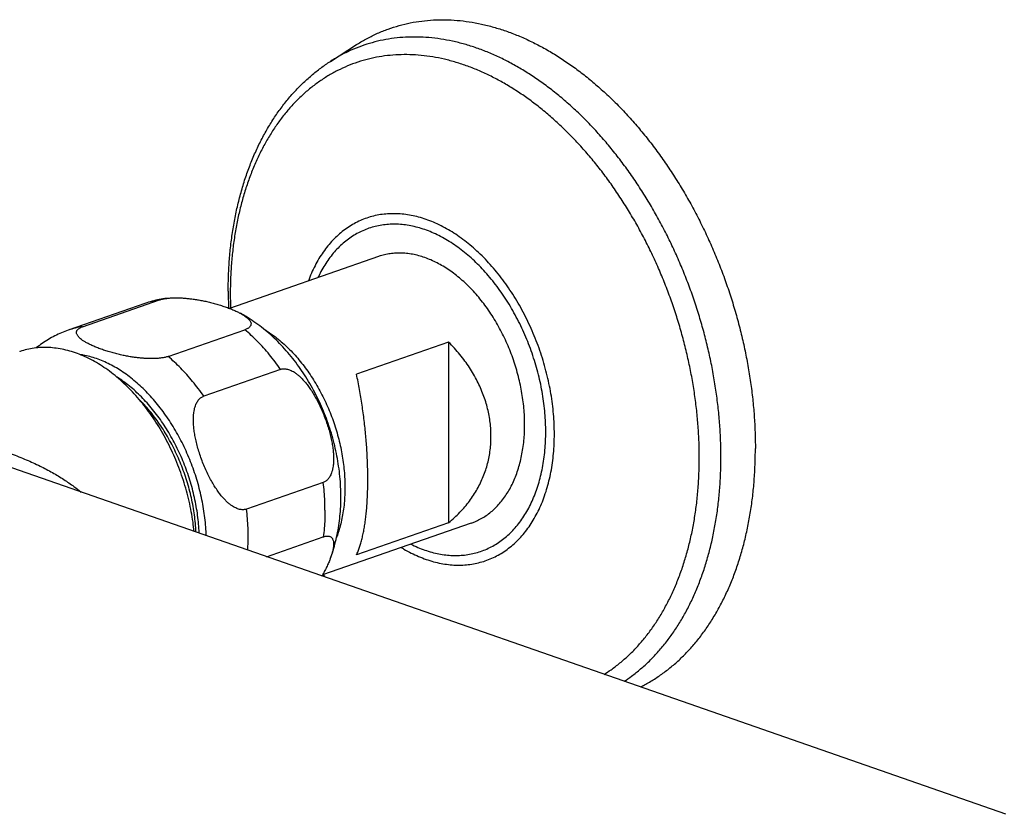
# Model space of a CAD drawing. Header units: millimetres. Extents: x 1367 to 1673, y 818 to 1077.
# Tile 7 of 13: x 1405 to 1450, y 882 to 919. Entities that reach past the tile are written whole.
import ezdxf

# ---------------------------------------------------------------- set-up
doc = ezdxf.new("R2010")
doc.units = ezdxf.units.MM
doc.header["$LTSCALE"] = 30.734
doc.layers.get('0').update_dxf_attribs({"linetype": 'CONTINUOUS'})

msp = doc.modelspace()

# ---------------------------------------------------------------- linework, layer by layer
at = {"color": 7, "linetype": 'CONTINUOUS'}
for p, q in [((1419.405, 917.085), (1420.611, 917.857)), ((1421.612, 908.091), (1414.763, 905.704)), ((1410.865, 905.934), (1407.33, 904.702)), ((1407.995, 904.863), (1411.53, 906.096)), ((1411.932, 903.491), (1415.467, 904.723)), ((1424.848, 904.153), (1420.605, 902.674)), ((1424.848, 904.153), (1424.848, 895.835)), ((1417.107, 902.896), (1413.572, 901.664)), ((1450.507, 882.402), (1403.192, 898.895)), ((1419.076, 897.691), (1415.54, 896.458)), ((1425.891, 895.816), (1419.042, 893.428)), ((1424.848, 895.835), (1420.605, 894.357)), ((1416.461, 894.269), (1419.076, 895.181)), ((1419.022, 893.376), (1419.016, 893.384))]:
    msp.add_line(p, q, dxfattribs=at)
for centre, radius, start, end in [((1434.74, 906.511), 20.04, 180.0136, 182.2569), ((1412.487, 901.281), 4.928, 101.2438, 109.213), ((1412.496, 901.238), 4.971, 97.2836, 101.25)]:
    msp.add_arc(centre, radius, start, end, dxfattribs=at)
at = {"color": 9, "linetype": 'CONTINUOUS'}
for centre, radius, start, end in [((1434.093, 906.361), 19.299, 180.0054, 181.9072), ((1412.029, 902.596), 3.535, 98.1075, 109.2124), ((1408.493, 901.364), 3.535, 98.1075, 109.2124), ((1406.051, 895.171), 9.569, 356.3956, 0.0282), ((1434.788, 905.078), 19.545, 216.5318, 216.9677)]:
    msp.add_arc(centre, radius, start, end, dxfattribs=at)
at = {"color": 7, "linetype": 'CONTINUOUS'}
for points, knots in [([(1420.611, 917.857), (1420.62, 917.863), (1420.778, 917.964), (1421.094, 918.148), (1421.571, 918.383), (1422.063, 918.58), (1422.567, 918.741), (1423.084, 918.865), (1423.611, 918.95), (1424.148, 918.998), (1424.692, 919.008), (1425.243, 918.979), (1425.8, 918.913), (1426.36, 918.809), (1426.923, 918.667), (1427.487, 918.489), (1428.051, 918.273), (1428.614, 918.022), (1429.174, 917.735), (1429.73, 917.413), (1430.28, 917.057), (1430.824, 916.668), (1431.359, 916.246), (1431.885, 915.793), (1432.401, 915.311), (1432.904, 914.799), (1433.395, 914.259), (1433.871, 913.693), (1434.332, 913.102), (1434.776, 912.487), (1435.203, 911.85), (1435.611, 911.192), (1436, 910.515), (1436.368, 909.821), (1436.715, 909.111), (1437.04, 908.386), (1437.341, 907.65), (1437.619, 906.903), (1437.873, 906.147), (1438.101, 905.384), (1438.304, 904.616), (1438.481, 903.845), (1438.632, 903.072), (1438.755, 902.3), (1438.852, 901.53), (1438.921, 900.764), (1438.963, 900.004), (1438.972, 899.499), (1438.972, 899.249)], [0, 0, 0, 0, 0.000975, 0.018298, 0.035514, 0.052667, 0.069816, 0.087007, 0.104298, 0.121734, 0.139366, 0.157235, 0.175384, 0.193845, 0.212651, 0.231828, 0.251396, 0.271373, 0.291767, 0.312588, 0.333836, 0.355512, 0.377606, 0.400115, 0.423018, 0.446309, 0.469958, 0.493957, 0.51827, 0.542883, 0.567755, 0.592872, 0.618189, 0.643688, 0.669322, 0.695072, 0.720889, 0.746753, 0.772615, 0.798452, 0.82422, 0.849893, 0.875428, 0.900801, 0.925973, 0.950917, 0.975602, 1, 1, 1, 1]), ([(1414.7, 906.506), (1414.7, 906.751), (1414.709, 907.238), (1414.751, 907.962), (1414.82, 908.674), (1414.918, 909.372), (1415.043, 910.055), (1415.196, 910.72), (1415.376, 911.367), (1415.583, 911.993), (1415.816, 912.597), (1416.075, 913.177), (1416.358, 913.731), (1416.666, 914.258), (1416.996, 914.756), (1417.349, 915.225), (1417.722, 915.662), (1418.115, 916.068), (1418.527, 916.442), (1418.956, 916.782), (1419.254, 916.988), (1419.405, 917.085)], [0, 0, 0, 0, 0.060873, 0.121008, 0.180275, 0.238725, 0.296237, 0.352859, 0.408473, 0.463128, 0.516734, 0.56934, 0.620893, 0.671436, 0.720969, 0.769527, 0.817172, 0.863936, 0.909954, 0.955255, 1, 1, 1, 1]), ([(1428.348, 900.352), (1428.348, 900.478), (1428.342, 900.732), (1428.316, 901.114), (1428.272, 901.5), (1428.212, 901.887), (1428.134, 902.275), (1428.04, 902.662), (1427.93, 903.046), (1427.803, 903.425), (1427.662, 903.799), (1427.506, 904.167), (1427.335, 904.525), (1427.151, 904.874), (1426.954, 905.212), (1426.745, 905.538), (1426.525, 905.85), (1426.294, 906.148), (1426.053, 906.429), (1425.804, 906.694), (1425.547, 906.94), (1425.283, 907.168), (1425.014, 907.376), (1424.739, 907.564), (1424.461, 907.73), (1424.18, 907.874), (1423.897, 907.996), (1423.613, 908.095), (1423.331, 908.171), (1423.049, 908.223), (1422.77, 908.252), (1422.495, 908.256), (1422.225, 908.236), (1421.96, 908.193), (1421.757, 908.14), (1421.642, 908.102), (1421.612, 908.091)], [0, 0, 0, 0, 0.03245, 0.065366, 0.098688, 0.132353, 0.166294, 0.200441, 0.234724, 0.269069, 0.303404, 0.337656, 0.371753, 0.405624, 0.439199, 0.472414, 0.505206, 0.537515, 0.569288, 0.600478, 0.631042, 0.660945, 0.690161, 0.718673, 0.746472, 0.77356, 0.799953, 0.825675, 0.850767, 0.875278, 0.899275, 0.922833, 0.946041, 0.968996, 0.991802, 1, 1, 1, 1]), ([(1411.53, 906.096), (1411.552, 906.103), (1411.598, 906.118), (1411.672, 906.136), (1411.753, 906.153), (1411.818, 906.163), (1411.857, 906.168), (1411.866, 906.169)], [0, 0, 0, 0, 0.202929, 0.423173, 0.662053, 0.922803, 1, 1, 1, 1]), ([(1411.866, 906.169), (1411.889, 906.172), (1411.948, 906.179), (1412.046, 906.187), (1412.164, 906.193), (1412.292, 906.195), (1412.434, 906.193), (1412.588, 906.186), (1412.757, 906.173), (1412.938, 906.154), (1413.132, 906.129), (1413.338, 906.096), (1413.553, 906.055), (1413.775, 906.007), (1414.001, 905.95), (1414.227, 905.887), (1414.449, 905.818), (1414.662, 905.744), (1414.861, 905.667), (1415.043, 905.588), (1415.173, 905.525), (1415.243, 905.488), (1415.259, 905.479)], [0, 0, 0, 0, 0.020314, 0.050808, 0.084217, 0.120838, 0.161091, 0.205218, 0.253396, 0.305562, 0.361524, 0.420985, 0.483575, 0.548735, 0.61558, 0.683015, 0.749783, 0.814486, 0.875836, 0.93267, 0.984169, 1, 1, 1, 1]), ([(1419.888, 897.024), (1419.888, 897.181), (1419.88, 897.494), (1419.845, 897.964), (1419.788, 898.435), (1419.709, 898.905), (1419.607, 899.373), (1419.485, 899.837), (1419.342, 900.294), (1419.179, 900.745), (1418.997, 901.187), (1418.796, 901.619), (1418.576, 902.04), (1418.339, 902.448), (1418.083, 902.844), (1417.812, 903.223), (1417.525, 903.586), (1417.223, 903.931), (1416.906, 904.256), (1416.578, 904.559), (1416.24, 904.839), (1415.89, 905.095), (1415.562, 905.307), (1415.35, 905.43), (1415.259, 905.479)], [0, 0, 0, 0, 0.046559, 0.093325, 0.140263, 0.187587, 0.235183, 0.282795, 0.330371, 0.377898, 0.425336, 0.472697, 0.519724, 0.566582, 0.613337, 0.659726, 0.705447, 0.750978, 0.796279, 0.840328, 0.883843, 0.926953, 0.969312, 1, 1, 1, 1]), ([(1415.259, 905.479), (1415.29, 905.462), (1415.36, 905.422), (1415.462, 905.357), (1415.558, 905.286), (1415.632, 905.218), (1415.687, 905.154), (1415.724, 905.095), (1415.745, 905.04), (1415.752, 904.989), (1415.745, 904.943), (1415.728, 904.901), (1415.702, 904.863), (1415.668, 904.829), (1415.627, 904.799), (1415.58, 904.771), (1415.526, 904.745), (1415.487, 904.73), (1415.467, 904.723)], [0, 0, 0, 0, 0.092388, 0.215241, 0.320158, 0.408421, 0.481759, 0.542397, 0.593024, 0.636754, 0.676637, 0.715443, 0.755131, 0.797031, 0.842045, 0.890516, 0.943072, 1, 1, 1, 1]), ([(1407.33, 904.702), (1407.224, 904.665), (1407.016, 904.584), (1406.711, 904.441), (1406.414, 904.277), (1406.127, 904.091), (1405.943, 903.954), (1405.853, 903.882)], [0, 0, 0, 0, 0.19726, 0.395185, 0.594672, 0.796612, 1, 1, 1, 1]), ([(1411.932, 903.491), (1411.91, 903.483), (1411.863, 903.469), (1411.789, 903.45), (1411.708, 903.434), (1411.62, 903.42), (1411.522, 903.408), (1411.415, 903.399), (1411.298, 903.394), (1411.169, 903.392), (1411.028, 903.394), (1410.873, 903.401), (1410.705, 903.413), (1410.523, 903.432), (1410.329, 903.458), (1410.124, 903.49), (1409.909, 903.531), (1409.687, 903.58), (1409.461, 903.636), (1409.235, 903.699), (1409.013, 903.769), (1408.8, 903.843), (1408.601, 903.92), (1408.419, 903.998), (1408.257, 904.077), (1408.117, 904.154), (1407.999, 904.229), (1407.904, 904.301), (1407.829, 904.368), (1407.774, 904.432), (1407.737, 904.492), (1407.716, 904.547), (1407.71, 904.597), (1407.716, 904.644), (1407.733, 904.685), (1407.759, 904.723), (1407.793, 904.757), (1407.834, 904.788), (1407.882, 904.816), (1407.936, 904.841), (1407.974, 904.856), (1407.995, 904.863)], [0, 0, 0, 0, 0.014026, 0.029249, 0.04576, 0.063783, 0.083412, 0.104868, 0.128374, 0.154142, 0.182464, 0.213511, 0.24741, 0.284114, 0.323489, 0.365326, 0.409364, 0.455212, 0.502244, 0.549692, 0.596671, 0.642197, 0.685363, 0.725352, 0.761587, 0.793723, 0.821645, 0.845489, 0.865549, 0.882217, 0.895999, 0.907505, 0.917443, 0.926508, 0.935327, 0.944348, 0.95387, 0.964101, 0.975117, 0.987062, 1, 1, 1, 1]), ([(1426.799, 899.812), (1426.799, 899.918), (1426.793, 900.13), (1426.763, 900.449), (1426.714, 900.769), (1426.645, 901.089), (1426.557, 901.409), (1426.448, 901.728), (1426.319, 902.045), (1426.17, 902.36), (1426.001, 902.673), (1425.811, 902.981), (1425.601, 903.285), (1425.37, 903.583), (1425.119, 903.874), (1424.94, 904.061), (1424.848, 904.153)], [0, 0, 0, 0, 0.064988, 0.130516, 0.196659, 0.263634, 0.331477, 0.400393, 0.470435, 0.541724, 0.614377, 0.688415, 0.763989, 0.84105, 0.919726, 1, 1, 1, 1]), ([(1413.13, 895.431), (1413.115, 895.573), (1413.079, 895.878), (1413.003, 896.343), (1412.903, 896.827), (1412.781, 897.309), (1412.637, 897.787), (1412.474, 898.26), (1412.291, 898.724), (1412.089, 899.179), (1411.868, 899.622), (1411.631, 900.052), (1411.377, 900.466), (1411.108, 900.864), (1410.825, 901.243), (1410.529, 901.602), (1410.221, 901.939), (1409.903, 902.254), (1409.575, 902.544), (1409.24, 902.809), (1408.898, 903.048), (1408.55, 903.259), (1408.2, 903.441), (1407.847, 903.595), (1407.493, 903.719), (1407.139, 903.812), (1406.788, 903.875), (1406.44, 903.907), (1406.097, 903.907), (1405.761, 903.877), (1405.432, 903.815), (1405.213, 903.752), (1405.103, 903.714), (1405.098, 903.712)], [0, 0, 0, 0, 0.033056, 0.070849, 0.108996, 0.147336, 0.185795, 0.224352, 0.262843, 0.301179, 0.339353, 0.377204, 0.41464, 0.451668, 0.488145, 0.523983, 0.55921, 0.593708, 0.627406, 0.660356, 0.692479, 0.723731, 0.754197, 0.783846, 0.812673, 0.840803, 0.868261, 0.895089, 0.921453, 0.947433, 0.973108, 0.998672, 1, 1, 1, 1]), ([(1417.107, 902.896), (1417.128, 902.904), (1417.172, 902.916), (1417.242, 902.925), (1417.315, 902.925), (1417.392, 902.915), (1417.474, 902.895), (1417.56, 902.864), (1417.653, 902.82), (1417.751, 902.762), (1417.856, 902.688), (1417.967, 902.596), (1418.085, 902.483), (1418.208, 902.349), (1418.335, 902.193), (1418.465, 902.014), (1418.597, 901.811), (1418.729, 901.586), (1418.858, 901.341), (1418.983, 901.079), (1419.099, 900.804), (1419.206, 900.523), (1419.3, 900.241), (1419.379, 899.963), (1419.444, 899.695), (1419.493, 899.442), (1419.528, 899.205), (1419.548, 898.987), (1419.554, 898.789), (1419.55, 898.61), (1419.534, 898.452), (1419.511, 898.312), (1419.48, 898.191), (1419.443, 898.085), (1419.402, 897.995), (1419.356, 897.917), (1419.306, 897.852), (1419.254, 897.797), (1419.198, 897.752), (1419.138, 897.716), (1419.097, 897.698), (1419.076, 897.691)], [0, 0, 0, 0, 0.010472, 0.021213, 0.032434, 0.044425, 0.057387, 0.071604, 0.087371, 0.104982, 0.124811, 0.147165, 0.172341, 0.20052, 0.231818, 0.266279, 0.303891, 0.344512, 0.387757, 0.43306, 0.479681, 0.526708, 0.57323, 0.61834, 0.661308, 0.701575, 0.738774, 0.772775, 0.80358, 0.831249, 0.855912, 0.877764, 0.897114, 0.914279, 0.929639, 0.943497, 0.956152, 0.967896, 0.978936, 0.989566, 1, 1, 1, 1]), ([(1421.128, 897.835), (1421.128, 897.942), (1421.126, 898.157), (1421.118, 898.483), (1421.105, 898.815), (1421.087, 899.152), (1421.063, 899.494), (1421.034, 899.84), (1420.999, 900.19), (1420.96, 900.542), (1420.914, 900.897), (1420.864, 901.253), (1420.807, 901.61), (1420.746, 901.966), (1420.679, 902.321), (1420.63, 902.557), (1420.605, 902.674)], [0, 0, 0, 0, 0.065588, 0.132513, 0.200627, 0.269924, 0.340221, 0.411504, 0.483606, 0.556424, 0.629854, 0.703687, 0.777844, 0.852046, 0.926182, 1, 1, 1, 1]), ([(1413.214, 895.401), (1413.211, 895.469), (1413.2, 895.667), (1413.17, 895.997), (1413.117, 896.39), (1413.047, 896.784), (1412.96, 897.178), (1412.856, 897.57), (1412.735, 897.958), (1412.599, 898.342), (1412.448, 898.719), (1412.282, 899.088), (1412.101, 899.448), (1411.907, 899.798), (1411.701, 900.136), (1411.482, 900.46), (1411.253, 900.77), (1411.013, 901.064), (1410.804, 901.298), (1410.674, 901.432), (1410.63, 901.476)], [0, 0, 0, 0, 0.030092, 0.088315, 0.147197, 0.206624, 0.266474, 0.326626, 0.386951, 0.447323, 0.507613, 0.567693, 0.627437, 0.686723, 0.745432, 0.803451, 0.860674, 0.917, 0.972341, 1, 1, 1, 1]), ([(1415.54, 896.458), (1415.519, 896.451), (1415.475, 896.439), (1415.406, 896.43), (1415.333, 896.43), (1415.255, 896.44), (1415.174, 896.46), (1415.087, 896.491), (1414.994, 896.535), (1414.896, 896.593), (1414.791, 896.667), (1414.68, 896.759), (1414.562, 896.872), (1414.439, 897.005), (1414.312, 897.162), (1414.182, 897.341), (1414.05, 897.544), (1413.918, 897.769), (1413.789, 898.014), (1413.664, 898.276), (1413.548, 898.551), (1413.442, 898.832), (1413.348, 899.114), (1413.268, 899.392), (1413.203, 899.659), (1413.154, 899.913), (1413.119, 900.15), (1413.1, 900.368), (1413.093, 900.566), (1413.098, 900.745), (1413.113, 900.903), (1413.136, 901.043), (1413.167, 901.164), (1413.204, 901.269), (1413.245, 901.36), (1413.291, 901.438), (1413.341, 901.503), (1413.394, 901.558), (1413.45, 901.603), (1413.509, 901.639), (1413.55, 901.657), (1413.572, 901.664)], [0, 0, 0, 0, 0.010472, 0.021213, 0.032433, 0.044425, 0.057387, 0.071604, 0.087371, 0.104982, 0.124811, 0.147165, 0.172341, 0.200519, 0.231817, 0.266278, 0.30389, 0.344511, 0.387756, 0.433059, 0.479679, 0.526707, 0.573229, 0.61834, 0.661307, 0.701576, 0.738775, 0.772775, 0.80358, 0.831249, 0.855912, 0.877764, 0.897114, 0.914279, 0.929639, 0.943497, 0.956152, 0.967896, 0.978936, 0.989566, 1, 1, 1, 1]), ([(1425.891, 895.816), (1425.945, 895.834), (1426.08, 895.886), (1426.293, 895.987), (1426.525, 896.124), (1426.746, 896.283), (1426.955, 896.463), (1427.152, 896.664), (1427.337, 896.886), (1427.507, 897.126), (1427.664, 897.385), (1427.805, 897.661), (1427.931, 897.953), (1428.041, 898.261), (1428.135, 898.582), (1428.213, 898.916), (1428.273, 899.261), (1428.316, 899.617), (1428.342, 899.982), (1428.348, 900.228), (1428.348, 900.352)], [0, 0, 0, 0, 0.030902, 0.07934, 0.128156, 0.177568, 0.227778, 0.278965, 0.331286, 0.38487, 0.439818, 0.496205, 0.55408, 0.613465, 0.67436, 0.73674, 0.800564, 0.86577, 0.932279, 1, 1, 1, 1]), ([(1424.848, 895.835), (1424.94, 895.91), (1425.119, 896.064), (1425.371, 896.308), (1425.601, 896.563), (1425.812, 896.828), (1426.001, 897.101), (1426.171, 897.382), (1426.32, 897.669), (1426.448, 897.963), (1426.557, 898.261), (1426.646, 898.565), (1426.715, 898.872), (1426.764, 899.183), (1426.793, 899.497), (1426.799, 899.707), (1426.799, 899.812)], [0, 0, 0, 0, 0.077948, 0.154347, 0.229274, 0.302941, 0.375386, 0.446836, 0.517381, 0.587204, 0.656483, 0.725321, 0.793965, 0.862488, 0.931134, 1, 1, 1, 1]), ([(1433.678, 888.267), (1433.741, 888.299), (1433.961, 888.413), (1434.331, 888.63), (1434.777, 888.935), (1435.204, 889.276), (1435.613, 889.649), (1436.002, 890.056), (1436.371, 890.495), (1436.718, 890.964), (1437.043, 891.462), (1437.344, 891.989), (1437.622, 892.543), (1437.876, 893.123), (1438.104, 893.727), (1438.307, 894.354), (1438.483, 895.003), (1438.633, 895.671), (1438.757, 896.357), (1438.853, 897.06), (1438.922, 897.778), (1438.963, 898.509), (1438.972, 899.001), (1438.972, 899.249)], [0, 0, 0, 0, 0.016469, 0.058141, 0.100211, 0.142766, 0.185933, 0.229782, 0.27442, 0.319892, 0.366283, 0.413616, 0.461949, 0.511284, 0.561657, 0.613049, 0.665473, 0.718895, 0.773307, 0.828661, 0.88493, 0.942059, 1, 1, 1, 1]), ([(1420.605, 894.357), (1420.631, 894.41), (1420.681, 894.524), (1420.748, 894.704), (1420.809, 894.9), (1420.865, 895.111), (1420.916, 895.335), (1420.961, 895.572), (1421, 895.821), (1421.035, 896.081), (1421.064, 896.352), (1421.087, 896.632), (1421.105, 896.921), (1421.118, 897.219), (1421.126, 897.524), (1421.128, 897.731), (1421.128, 897.835)], [0, 0, 0, 0, 0.050535, 0.10487, 0.162869, 0.22446, 0.289404, 0.357605, 0.428839, 0.502963, 0.579837, 0.659245, 0.741139, 0.825276, 0.91163, 1, 1, 1, 1]), ([(1419.399, 894.184), (1419.432, 894.273), (1419.511, 894.496), (1419.619, 894.859), (1419.717, 895.276), (1419.794, 895.702), (1419.848, 896.138), (1419.881, 896.579), (1419.888, 896.876), (1419.888, 897.024)], [0, 0, 0, 0, 0.098789, 0.244558, 0.391861, 0.541933, 0.69301, 0.846302, 1, 1, 1, 1]), ([(1419.076, 895.181), (1419.096, 895.188), (1419.136, 895.2), (1419.194, 895.213), (1419.25, 895.219), (1419.303, 895.218), (1419.353, 895.21), (1419.4, 895.194), (1419.442, 895.167), (1419.48, 895.13), (1419.511, 895.081), (1419.535, 895.018), (1419.55, 894.941), (1419.554, 894.847), (1419.547, 894.737), (1419.527, 894.61), (1419.492, 894.465), (1419.448, 894.321), (1419.414, 894.225), (1419.399, 894.184)], [0, 0, 0, 0, 0.045655, 0.088053, 0.127515, 0.164673, 0.199954, 0.234254, 0.268784, 0.305144, 0.345455, 0.391939, 0.44687, 0.512211, 0.589619, 0.680385, 0.785474, 0.905307, 1, 1, 1, 1]), ([(1419.399, 894.184), (1419.392, 894.166), (1419.361, 894.084), (1419.298, 893.934), (1419.204, 893.734), (1419.108, 893.547), (1419.043, 893.429), (1419.014, 893.379)], [0, 0, 0, 0, 0.062445, 0.295513, 0.545733, 0.808382, 1, 1, 1, 1])]:
    msp.add_open_spline(points, degree=3, knots=knots, dxfattribs=at)
at = {"color": 9, "linetype": 'CONTINUOUS'}
for points, knots in [([(1437.386, 898.862), (1437.386, 899.107), (1437.377, 899.601), (1437.336, 900.345), (1437.269, 901.095), (1437.174, 901.849), (1437.053, 902.606), (1436.906, 903.362), (1436.732, 904.118), (1436.534, 904.87), (1436.31, 905.617), (1436.062, 906.357), (1435.789, 907.089), (1435.494, 907.81), (1435.176, 908.52), (1434.837, 909.215), (1434.476, 909.895), (1434.095, 910.558), (1433.695, 911.202), (1433.277, 911.826), (1432.842, 912.428), (1432.391, 913.007), (1431.924, 913.562), (1431.444, 914.09), (1430.951, 914.591), (1430.446, 915.064), (1429.931, 915.508), (1429.406, 915.92), (1428.874, 916.301), (1428.335, 916.65), (1427.791, 916.965), (1427.243, 917.246), (1426.692, 917.493), (1426.139, 917.704), (1425.587, 917.879), (1425.035, 918.017), (1424.486, 918.119), (1423.942, 918.184), (1423.402, 918.212), (1422.869, 918.202), (1422.343, 918.156), (1421.827, 918.072), (1421.321, 917.951), (1420.827, 917.793), (1420.345, 917.6), (1419.878, 917.37), (1419.569, 917.189), (1419.414, 917.09), (1419.405, 917.085)], [0, 0, 0, 0, 0.024398, 0.049083, 0.074027, 0.0992, 0.124571, 0.150109, 0.175779, 0.201549, 0.227384, 0.253249, 0.279109, 0.30493, 0.330676, 0.356314, 0.381809, 0.407129, 0.432243, 0.457119, 0.481728, 0.506044, 0.53004, 0.553693, 0.576981, 0.599886, 0.622393, 0.644488, 0.666163, 0.687412, 0.708233, 0.728628, 0.748604, 0.768172, 0.787349, 0.806155, 0.824617, 0.842765, 0.860634, 0.878266, 0.895703, 0.912992, 0.930185, 0.947332, 0.964487, 0.981701, 0.999026, 1, 1, 1, 1]), ([(1436.39, 898.831), (1436.39, 899.071), (1436.381, 899.552), (1436.341, 900.278), (1436.274, 901.009), (1436.18, 901.744), (1436.06, 902.482), (1435.914, 903.219), (1435.743, 903.956), (1435.546, 904.688), (1435.325, 905.416), (1435.079, 906.136), (1434.81, 906.848), (1434.518, 907.549), (1434.204, 908.238), (1433.868, 908.913), (1433.512, 909.572), (1433.136, 910.214), (1432.742, 910.837), (1432.33, 911.439), (1431.901, 912.02), (1431.456, 912.577), (1430.997, 913.109), (1430.524, 913.616), (1430.039, 914.094), (1429.543, 914.545), (1429.037, 914.966), (1428.523, 915.356), (1428.001, 915.714), (1427.473, 916.04), (1426.941, 916.332), (1426.405, 916.59), (1425.867, 916.814), (1425.328, 917.002), (1424.79, 917.154), (1424.253, 917.271), (1423.72, 917.35), (1423.192, 917.393), (1422.669, 917.399), (1422.154, 917.368), (1421.647, 917.301), (1421.15, 917.196), (1420.664, 917.055), (1420.19, 916.878), (1419.73, 916.666), (1419.284, 916.418), (1418.854, 916.136), (1418.441, 915.821), (1418.046, 915.472), (1417.67, 915.092), (1417.313, 914.68), (1416.977, 914.238), (1416.663, 913.768), (1416.371, 913.269), (1416.102, 912.745), (1415.856, 912.195), (1415.635, 911.621), (1415.439, 911.025), (1415.268, 910.408), (1415.122, 909.772), (1415.002, 909.117), (1414.909, 908.447), (1414.842, 907.762), (1414.802, 907.065), (1414.794, 906.595), (1414.794, 906.359)], [0, 0, 0, 0, 0.017825, 0.035864, 0.054093, 0.072492, 0.091037, 0.109703, 0.128466, 0.147299, 0.166178, 0.185075, 0.203964, 0.222819, 0.241615, 0.260324, 0.278923, 0.297386, 0.315689, 0.333811, 0.351728, 0.369422, 0.386873, 0.404063, 0.420978, 0.437604, 0.453931, 0.469949, 0.485654, 0.50104, 0.51611, 0.530866, 0.545314, 0.559465, 0.573333, 0.586936, 0.600294, 0.613435, 0.626385, 0.639177, 0.651846, 0.664428, 0.676962, 0.689489, 0.702046, 0.714674, 0.72741, 0.74029, 0.753347, 0.766611, 0.780108, 0.793863, 0.807893, 0.822216, 0.836841, 0.851779, 0.867032, 0.882604, 0.898491, 0.914689, 0.931191, 0.947987, 0.965063, 0.982407, 1, 1, 1, 1]), ([(1429.717, 899.916), (1429.717, 900.069), (1429.711, 900.377), (1429.681, 900.841), (1429.631, 901.308), (1429.561, 901.778), (1429.472, 902.249), (1429.364, 902.719), (1429.237, 903.186), (1429.092, 903.649), (1428.929, 904.107), (1428.749, 904.557), (1428.552, 904.999), (1428.339, 905.43), (1428.111, 905.85), (1427.868, 906.256), (1427.612, 906.649), (1427.342, 907.025), (1427.061, 907.384), (1426.769, 907.725), (1426.466, 908.047), (1426.155, 908.348), (1425.836, 908.628), (1425.51, 908.885), (1425.178, 909.119), (1424.842, 909.329), (1424.502, 909.513), (1424.159, 909.673), (1423.815, 909.806), (1423.472, 909.913), (1423.129, 909.993), (1422.788, 910.046), (1422.451, 910.071), (1422.119, 910.069), (1421.792, 910.04), (1421.472, 909.983), (1421.159, 909.899), (1420.856, 909.788), (1420.563, 909.65), (1420.281, 909.487), (1420.011, 909.298), (1419.754, 909.084), (1419.51, 908.846), (1419.282, 908.585), (1419.069, 908.301), (1418.872, 907.996), (1418.691, 907.671), (1418.529, 907.327), (1418.434, 907.089), (1418.389, 906.968)], [0, 0, 0, 0, 0.024085, 0.0485, 0.073205, 0.098158, 0.123315, 0.148631, 0.174058, 0.199549, 0.225055, 0.250529, 0.275921, 0.301185, 0.326275, 0.351144, 0.375751, 0.400053, 0.424013, 0.447596, 0.470768, 0.493504, 0.515778, 0.537573, 0.558877, 0.579681, 0.599986, 0.619797, 0.63913, 0.658005, 0.676452, 0.694509, 0.712222, 0.729644, 0.746835, 0.763861, 0.780791, 0.797697, 0.814652, 0.831729, 0.848994, 0.866513, 0.884343, 0.902533, 0.921129, 0.940163, 0.959663, 0.979649, 1, 1, 1, 1]), ([(1429.319, 900.013), (1429.319, 900.156), (1429.313, 900.446), (1429.285, 900.882), (1429.238, 901.323), (1429.172, 901.766), (1429.089, 902.21), (1428.987, 902.653), (1428.867, 903.094), (1428.73, 903.53), (1428.577, 903.962), (1428.407, 904.386), (1428.221, 904.803), (1428.021, 905.21), (1427.805, 905.605), (1427.577, 905.989), (1427.335, 906.359), (1427.081, 906.714), (1426.816, 907.053), (1426.54, 907.374), (1426.255, 907.677), (1425.962, 907.961), (1425.661, 908.225), (1425.353, 908.468), (1425.04, 908.688), (1424.723, 908.886), (1424.402, 909.06), (1424.08, 909.211), (1423.756, 909.336), (1423.431, 909.437), (1423.108, 909.513), (1422.787, 909.562), (1422.469, 909.587), (1422.156, 909.585), (1421.847, 909.557), (1421.545, 909.503), (1421.251, 909.424), (1420.965, 909.319), (1420.689, 909.189), (1420.423, 909.035), (1420.168, 908.856), (1419.926, 908.655), (1419.697, 908.43), (1419.481, 908.184), (1419.28, 907.916), (1419.094, 907.629), (1418.946, 907.362), (1418.863, 907.19), (1418.831, 907.123)], [0, 0, 0, 0, 0.02465, 0.049712, 0.075124, 0.100817, 0.126717, 0.152763, 0.178914, 0.205133, 0.231376, 0.257588, 0.283717, 0.30971, 0.335524, 0.361112, 0.386431, 0.411437, 0.43609, 0.460354, 0.484197, 0.507589, 0.530508, 0.552934, 0.574853, 0.596258, 0.61715, 0.637534, 0.657425, 0.676845, 0.695825, 0.714403, 0.732628, 0.750553, 0.76824, 0.785757, 0.803175, 0.82057, 0.838015, 0.855585, 0.87335, 0.891376, 0.909722, 0.928438, 0.947572, 0.967159, 0.987227, 1, 1, 1, 1]), ([(1417.107, 902.896), (1417.026, 903.013), (1416.861, 903.243), (1416.601, 903.573), (1416.331, 903.888), (1416.052, 904.185), (1415.765, 904.464), (1415.567, 904.639), (1415.467, 904.723)], [0, 0, 0, 0, 0.173321, 0.344267, 0.512605, 0.678125, 0.840643, 1, 1, 1, 1]), ([(1416.336, 904.756), (1416.379, 904.731), (1416.514, 904.647), (1416.74, 904.492), (1417.01, 904.284), (1417.274, 904.056), (1417.531, 903.81), (1417.78, 903.545), (1418.021, 903.264), (1418.252, 902.966), (1418.472, 902.654), (1418.681, 902.329), (1418.878, 901.991), (1419.062, 901.642), (1419.233, 901.283), (1419.389, 900.916), (1419.53, 900.542), (1419.656, 900.162), (1419.767, 899.778), (1419.861, 899.391), (1419.938, 899.004), (1419.999, 898.616), (1420.042, 898.23), (1420.069, 897.848), (1420.075, 897.594), (1420.075, 897.468)], [0, 0, 0, 0, 0.017289, 0.056276, 0.096226, 0.137116, 0.178908, 0.221557, 0.265004, 0.309183, 0.354022, 0.39944, 0.445351, 0.491665, 0.538289, 0.585125, 0.632075, 0.679039, 0.725917, 0.77261, 0.819021, 0.865054, 0.910619, 0.955628, 1, 1, 1, 1]), ([(1413.69, 895.236), (1413.689, 895.267), (1413.682, 895.436), (1413.661, 895.745), (1413.615, 896.161), (1413.551, 896.579), (1413.469, 896.998), (1413.369, 897.415), (1413.253, 897.83), (1413.119, 898.241), (1412.969, 898.646), (1412.803, 899.044), (1412.622, 899.433), (1412.427, 899.812), (1412.217, 900.18), (1411.995, 900.535), (1411.76, 900.876), (1411.514, 901.202), (1411.258, 901.511), (1410.992, 901.803), (1410.717, 902.076), (1410.435, 902.33), (1410.146, 902.563), (1409.852, 902.775), (1409.553, 902.964), (1409.251, 903.131), (1408.947, 903.274), (1408.641, 903.393), (1408.335, 903.488), (1408.078, 903.546), (1407.923, 903.572), (1407.871, 903.58)], [0, 0, 0, 0, 0.008678, 0.046639, 0.085062, 0.123878, 0.163011, 0.202386, 0.241924, 0.281543, 0.321164, 0.360704, 0.400085, 0.439227, 0.478052, 0.516488, 0.554463, 0.591912, 0.628772, 0.664988, 0.700512, 0.735301, 0.769324, 0.802556, 0.834984, 0.866606, 0.897431, 0.927482, 0.956794, 0.985419, 1, 1, 1, 1]), ([(1413.572, 901.664), (1413.491, 901.781), (1413.325, 902.01), (1413.065, 902.341), (1412.795, 902.655), (1412.516, 902.953), (1412.23, 903.232), (1412.032, 903.407), (1411.932, 903.491)], [0, 0, 0, 0, 0.173321, 0.344267, 0.512605, 0.678125, 0.840643, 1, 1, 1, 1]), ([(1413.365, 895.349), (1413.365, 895.355), (1413.359, 895.495), (1413.34, 895.771), (1413.294, 896.176), (1413.231, 896.583), (1413.149, 896.99), (1413.051, 897.396), (1412.935, 897.799), (1412.802, 898.198), (1412.654, 898.59), (1412.49, 898.976), (1412.311, 899.353), (1412.118, 899.719), (1411.911, 900.074), (1411.692, 900.416), (1411.46, 900.744), (1411.218, 901.056), (1410.965, 901.352), (1410.704, 901.629), (1410.434, 901.888), (1410.157, 902.127), (1409.874, 902.346), (1409.667, 902.487), (1409.556, 902.557), (1409.544, 902.565)], [0, 0, 0, 0, 0.002287, 0.049821, 0.098017, 0.146725, 0.195808, 0.245183, 0.294768, 0.344448, 0.394109, 0.443648, 0.492965, 0.541955, 0.590519, 0.638561, 0.68599, 0.732722, 0.778679, 0.823792, 0.867999, 0.911251, 0.953509, 0.994748, 1, 1, 1, 1]), ([(1397.235, 900.022), (1397.469, 900.033), (1397.936, 900.048), (1398.636, 900.049), (1399.335, 900.027), (1400.035, 899.983), (1400.749, 899.914), (1401.494, 899.815), (1402.286, 899.678), (1403.11, 899.496), (1403.926, 899.273), (1404.692, 899.019), (1405.39, 898.745), (1406.024, 898.455), (1406.6, 898.152), (1407.121, 897.837), (1407.558, 897.536), (1407.817, 897.334), (1407.924, 897.246)], [0, 0, 0, 0, 0.062267, 0.124324, 0.186291, 0.248291, 0.311178, 0.377098, 0.448304, 0.524862, 0.601623, 0.673383, 0.739459, 0.801083, 0.858882, 0.912809, 0.962883, 1, 1, 1, 1]), ([(1423.11, 894.846), (1423.214, 894.794), (1423.425, 894.696), (1423.748, 894.571), (1424.072, 894.47), (1424.395, 894.395), (1424.716, 894.345), (1425.034, 894.321), (1425.348, 894.323), (1425.656, 894.351), (1425.958, 894.404), (1426.252, 894.484), (1426.538, 894.588), (1426.814, 894.718), (1427.08, 894.872), (1427.335, 895.051), (1427.577, 895.253), (1427.807, 895.477), (1428.022, 895.723), (1428.223, 895.991), (1428.409, 896.278), (1428.579, 896.585), (1428.732, 896.91), (1428.869, 897.252), (1428.988, 897.609), (1429.09, 897.982), (1429.173, 898.368), (1429.239, 898.766), (1429.285, 899.174), (1429.313, 899.591), (1429.319, 899.872), (1429.319, 900.013)], [0, 0, 0, 0, 0.035032, 0.069772, 0.103688, 0.136837, 0.169284, 0.201112, 0.232418, 0.263308, 0.293901, 0.324323, 0.354701, 0.385169, 0.415855, 0.446882, 0.478364, 0.510404, 0.543093, 0.576509, 0.610718, 0.645766, 0.681683, 0.718481, 0.756173, 0.794773, 0.834279, 0.874641, 0.915778, 0.957598, 1, 1, 1, 1]), ([(1422.668, 894.692), (1422.707, 894.668), (1422.857, 894.579), (1423.121, 894.436), (1423.463, 894.276), (1423.807, 894.143), (1424.151, 894.036), (1424.494, 893.956), (1424.834, 893.903), (1425.171, 893.877), (1425.504, 893.879), (1425.831, 893.909), (1426.151, 893.966), (1426.463, 894.05), (1426.766, 894.161), (1427.06, 894.299), (1427.342, 894.462), (1427.612, 894.651), (1427.869, 894.865), (1428.112, 895.103), (1428.341, 895.364), (1428.554, 895.648), (1428.751, 895.953), (1428.931, 896.278), (1429.094, 896.622), (1429.239, 896.985), (1429.366, 897.364), (1429.474, 897.759), (1429.562, 898.168), (1429.632, 898.59), (1429.681, 899.023), (1429.711, 899.466), (1429.717, 899.765), (1429.717, 899.916)], [0, 0, 0, 0, 0.012271, 0.047014, 0.080913, 0.113992, 0.146289, 0.177854, 0.208751, 0.23906, 0.26887, 0.298286, 0.327417, 0.356386, 0.385313, 0.414326, 0.443545, 0.473088, 0.503064, 0.533572, 0.564698, 0.596515, 0.629085, 0.662452, 0.696649, 0.731695, 0.767597, 0.80435, 0.841938, 0.880336, 0.919509, 0.959414, 1, 1, 1, 1]), ([(1432.011, 888.848), (1432.118, 888.915), (1432.366, 889.081), (1432.743, 889.37), (1433.138, 889.718), (1433.514, 890.099), (1433.871, 890.51), (1434.206, 890.952), (1434.521, 891.423), (1434.813, 891.921), (1435.082, 892.446), (1435.327, 892.996), (1435.549, 893.569), (1435.745, 894.165), (1435.916, 894.782), (1436.062, 895.419), (1436.181, 896.073), (1436.275, 896.743), (1436.341, 897.428), (1436.381, 898.126), (1436.39, 898.595), (1436.39, 898.831)], [0, 0, 0, 0, 0.033157, 0.07884, 0.125151, 0.172197, 0.220071, 0.268856, 0.318621, 0.36942, 0.421296, 0.474276, 0.528379, 0.583609, 0.639959, 0.697413, 0.755944, 0.815515, 0.876084, 0.937599, 1, 1, 1, 1]), ([(1432.931, 888.528), (1433.047, 888.604), (1433.307, 888.785), (1433.696, 889.095), (1434.097, 889.461), (1434.478, 889.859), (1434.839, 890.289), (1435.179, 890.748), (1435.497, 891.236), (1435.792, 891.752), (1436.064, 892.295), (1436.312, 892.863), (1436.536, 893.454), (1436.735, 894.069), (1436.908, 894.704), (1437.055, 895.358), (1437.175, 896.03), (1437.27, 896.719), (1437.337, 897.422), (1437.377, 898.138), (1437.386, 898.619), (1437.386, 898.862)], [0, 0, 0, 0, 0.035518, 0.081138, 0.127403, 0.174411, 0.222251, 0.270999, 0.320719, 0.37146, 0.423263, 0.476151, 0.53014, 0.585232, 0.64142, 0.698687, 0.757007, 0.816344, 0.876656, 0.937894, 1, 1, 1, 1]), ([(1419.155, 896.408), (1419.155, 896.549), (1419.149, 896.833), (1419.123, 897.261), (1419.093, 897.547), (1419.076, 897.691)], [0, 0, 0, 0, 0.329145, 0.662644, 1, 1, 1, 1]), ([(1420.075, 897.468), (1420.075, 897.344), (1420.069, 897.098), (1420.043, 896.733), (1420, 896.378), (1419.939, 896.032), (1419.862, 895.698), (1419.777, 895.406), (1419.714, 895.226), (1419.686, 895.152)], [0, 0, 0, 0, 0.157657, 0.312494, 0.464296, 0.612881, 0.758106, 0.89987, 1, 1, 1, 1]), ([(1415.62, 895.176), (1415.62, 895.317), (1415.614, 895.601), (1415.587, 896.029), (1415.558, 896.315), (1415.54, 896.458)], [0, 0, 0, 0, 0.329145, 0.662644, 1, 1, 1, 1]), ([(1419.155, 896.408), (1419.155, 896.269), (1419.15, 895.993), (1419.123, 895.584), (1419.093, 895.314), (1419.076, 895.181)], [0, 0, 0, 0, 0.338936, 0.6724, 1, 1, 1, 1])]:
    msp.add_open_spline(points, degree=3, knots=knots, dxfattribs=at)

doc.saveas('drawing.dxf')
